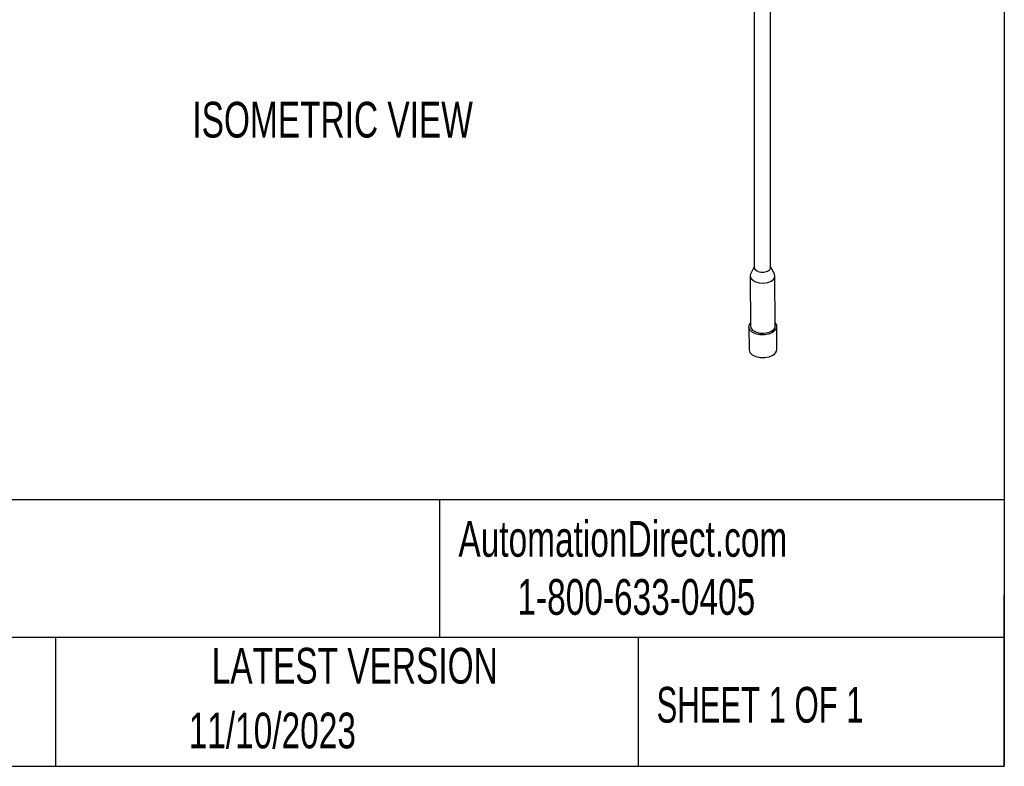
# Model space of a CAD drawing. Header units: inches. Extents: x 0.2 to 10.8, y 0.2 to 8.2.
# Tile 15 of 28: x 8.5 to 10.8, y 0.2 to 2. Entities that reach past the tile are written whole.
import ezdxf

# ---------------------------------------------------------------- set-up
doc = ezdxf.new("R2010")
doc.units = ezdxf.units.IN
doc.header["$MEASUREMENT"] = 0
doc.layers.add('TEXT', color=140, linetype='Continuous', lineweight=25)
doc.styles.add('SLDTEXTSTYLE0', font='TXT', dxfattribs={"width": 0.7})
doc.styles.add('SLDTEXTSTYLE1', font='TXT', dxfattribs={"width": 0.65})

msp = doc.modelspace()

# ---------------------------------------------------------------- linework, layer by layer
for p, q in [((10.2047, 1.4132), (10.2047, 2.2733)), ((10.1666, 2.2236), (10.1666, 1.4131)), ((10.1666, 1.4146), (10.158, 1.3974)), ((10.2134, 1.3978), (10.2047, 1.4148)), ((10.1569, 1.3928), (10.1576, 1.2761)), ((10.2153, 1.2764), (10.2146, 1.3931)), ((10.154, 1.2743), (10.1543, 1.2215)), ((10.2193, 1.2218), (10.2189, 1.2747))]:
    msp.add_line(p, q)
at = {"flags": 128}
for points in [[(10.1666, 1.4131), (10.168, 1.4089), (10.1722, 1.4054)], [(10.158, 1.3974), (10.157, 1.3943), (10.1579, 1.3886), (10.1621, 1.3834), (10.1692, 1.3794), (10.1783, 1.377), (10.1883, 1.3765), (10.198, 1.378), (10.2062, 1.3814)], [(10.2062, 1.3814), (10.2119, 1.3861), (10.2145, 1.3916), (10.2136, 1.3974), (10.2134, 1.3978)], [(10.2094, 1.2614), (10.2007, 1.2578), (10.1905, 1.256), (10.1798, 1.2563), (10.1698, 1.2584), (10.1617, 1.2624), (10.1562, 1.2676), (10.154, 1.2736), (10.1553, 1.2797), (10.1575, 1.2829)], [(10.1576, 1.2761), (10.1586, 1.2719), (10.1628, 1.2667), (10.1699, 1.2626), (10.179, 1.2602), (10.189, 1.2598), (10.1986, 1.2613), (10.2069, 1.2646), (10.2126, 1.2694), (10.2152, 1.2749), (10.2153, 1.2764)], [(10.2153, 1.2832), (10.2183, 1.2785), (10.2187, 1.2723), (10.2156, 1.2665), (10.2094, 1.2614)], [(10.1543, 1.2215), (10.1543, 1.2208), (10.1565, 1.2148), (10.162, 1.2095), (10.1701, 1.2056), (10.1801, 1.2034), (10.1908, 1.2032), (10.201, 1.205), (10.2097, 1.2086)]]:
    msp.add_lwpolyline(points, dxfattribs=at)
for centre, radius, start, end in [((10.1763, 1.4144), 0.00997, 194.8709, 245.2235), ((10.2037, 1.2229), 0.0156, 292.71, 356.0114), ((10.1867, 1.2349), 0.0325, 254.0715, 286.6128)]:
    msp.add_arc(centre, radius, start, end)
msp.add_open_spline([(10.1759, 1.4037), (10.1745, 1.4042), (10.1733, 1.4047), (10.1722, 1.4054)], degree=3)
msp.add_open_spline([(10.1759, 1.4037), (10.178, 1.4031), (10.1822, 1.4021), (10.189, 1.4022), (10.1951, 1.4034), (10.2002, 1.4058), (10.2035, 1.409), (10.2049, 1.4116), (10.2046, 1.413), (10.2045, 1.4132)], degree=3, knots=[0, 0, 0, 0, 0.176868, 0.336933, 0.496995, 0.657052, 0.817108, 0.977165, 1, 1, 1, 1])
at = {"layer": 'TEXT'}
for p, q in [((10.75, 8.25), (10.75, 0.25)), ((10.75, 0.8711), (0.25, 0.8711)), ((9.4321, 0.8711), (9.4321, 0.55)), ((10.75, 0.25), (10.75, 0.65)), ((10.75, 0.55), (0.25, 0.55)), ((8.5359, 0.55), (8.5359, 0.25)), ((9.8956, 0.55), (9.8956, 0.25)), ((0.25, 0.25), (10.75, 0.25))]:
    msp.add_line(p, q, dxfattribs=at)

# ---------------------------------------------------------------- texts
for s, insert, char_height, attachment_point, style in [('ISOMETRIC VIEW', (8.8554, 1.7992), 0.083333, 1, 'SLDTEXTSTYLE0'), ('AutomationDirect.com', (9.4762, 0.8219), 0.083333, 1, 'SLDTEXTSTYLE0'), ('1-800-633-0405', (9.6138, 0.6865), 0.083333, 1, 'SLDTEXTSTYLE0'), ('LATEST VERSION', (9.2343, 0.5261), 0.083333, 2, 'SLDTEXTSTYLE0'), ('SHEET 1 OF 1', (9.9386, 0.4351), 0.083333, 1, 'SLDTEXTSTYLE1'), ('11/10/2023', (9.0419, 0.3751), 0.08333, 2, 'SLDTEXTSTYLE0')]:
    msp.add_mtext(s, dxfattribs=dict(at, insert=insert, char_height=char_height, attachment_point=attachment_point, style=style))

doc.saveas('drawing.dxf')
